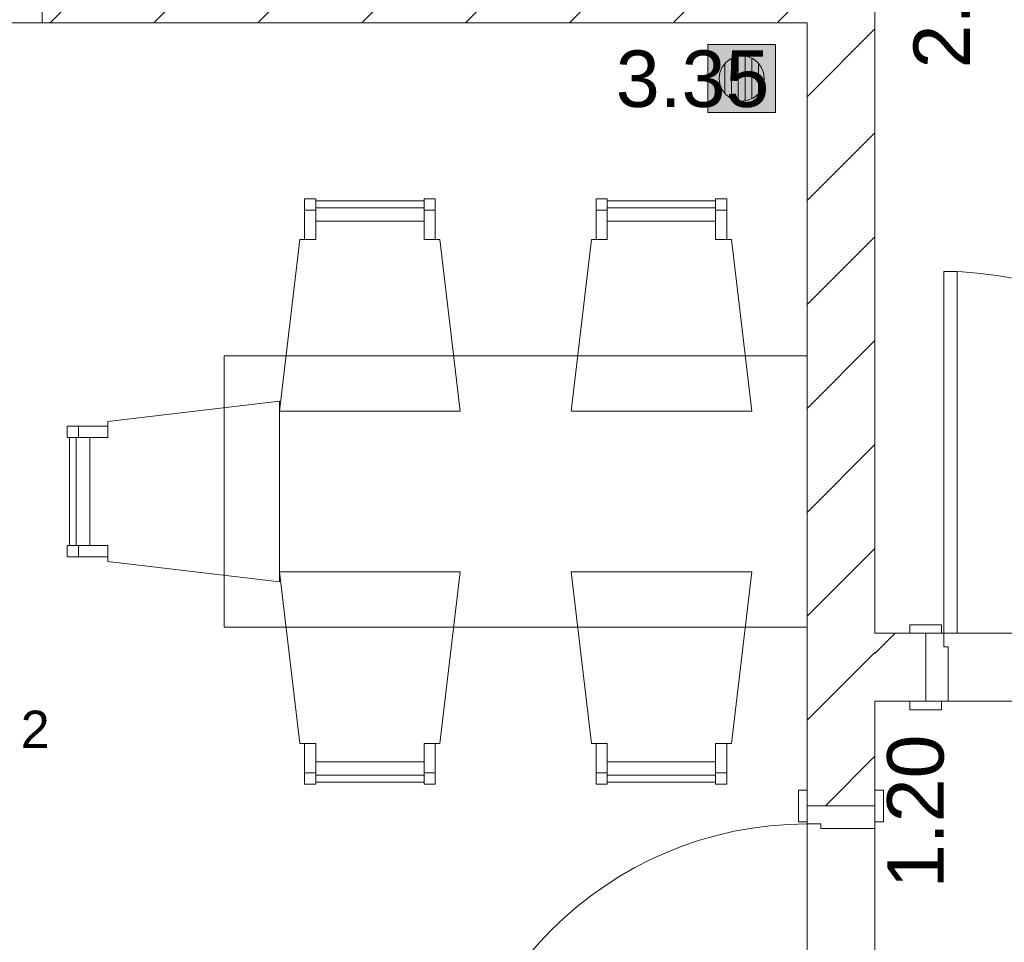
# Model space of a CAD drawing. Header units: millimetres. Extents: x 2826 to 3034, y 1533 to 1590.
# Tile 15 of 248: x 2926.22 to 2928.39, y 1552.05 to 1554.09. Entities that reach past the tile are written whole.
import ezdxf
from ezdxf.enums import TextEntityAlignment as Align

# ---------------------------------------------------------------- set-up
doc = ezdxf.new("R2010")
doc.units = ezdxf.units.MM
doc.layers.add('_Caneta_No__220', color=7, linetype='Continuous', lineweight=15, true_color=0x8a8a8a)
doc.styles.add('ESTILO_GERADO_2', font='arial.ttf')
pattern_1 = [(45, (15.86372, 12.64105), (-0.1149048, 0.1149048), [])]

# ---------------------------------------------------------------- blocks, each defined once
blk = doc.blocks.new('A$Cf44ad3b2')
at = {"layer": '_Caneta_No__220'}
h = blk.add_hatch(dxfattribs=at)
h.set_pattern_fill('TIJOLO_COMUM_0005', color=256, style=0, pattern_type=2)
h.set_pattern_definition(pattern_1)
h.paths.add_polyline_path([(20.1612, 22.2889), (20.1612, 19.0593), (20.3112, 19.0593), (20.3112, 22.2889)])
h = blk.add_hatch(dxfattribs=at)
h.set_pattern_fill('TIJOLO_COMUM_0005', color=256, style=0, pattern_type=2)
h.set_pattern_definition(pattern_1)
h.paths.add_polyline_path([(18.4687, 20.791), (20.1612, 20.791), (20.1612, 20.941), (18.4687, 20.941)])
h = blk.add_hatch(color=256, dxfattribs=at)
h.paths.add_polyline_path([(20.0914, 20.743), (19.9414, 20.743), (19.9414, 20.593), (20.0914, 20.593)])
h.paths.add_polyline_path([(20.0164, 20.618), (20.0035, 20.6197), (19.9914, 20.6247), (19.9811, 20.6327), (19.9731, 20.643), (19.9681, 20.6551), (19.9664, 20.668), (19.9681, 20.681), (19.9731, 20.693), (19.9811, 20.7034), (19.9914, 20.7113), (20.0035, 20.7163), (20.0164, 20.718), (20.0294, 20.7163), (20.0414, 20.7113), (20.0518, 20.7034), (20.0597, 20.693), (20.0647, 20.681), (20.0664, 20.668), (20.0647, 20.6551), (20.0597, 20.643), (20.0518, 20.6327), (20.0414, 20.6247), (20.0294, 20.6197)], flags=0)
for points in [[(19.9789, 20.7006), (19.9731, 20.693), (19.9681, 20.681), (19.9664, 20.668), (19.9681, 20.6551), (19.9731, 20.643), (19.9789, 20.6355)], [(19.9939, 20.6237), (19.9939, 20.7124), (19.9914, 20.7113), (19.9811, 20.7034), (19.9789, 20.7006), (19.9789, 20.6355), (19.9811, 20.6327), (19.9914, 20.6247)], [(20.0089, 20.717), (20.0035, 20.7163), (19.9939, 20.7124), (19.9939, 20.6237), (20.0035, 20.6197), (20.0089, 20.619)], [(20.0239, 20.717), (20.0164, 20.718), (20.0089, 20.717), (20.0089, 20.619), (20.0164, 20.618), (20.0239, 20.619)], [(20.0294, 20.7163), (20.0239, 20.717), (20.0239, 20.619), (20.0294, 20.6197), (20.0389, 20.6237), (20.0389, 20.7124)], [(20.0414, 20.7113), (20.0389, 20.7124), (20.0389, 20.6237), (20.0414, 20.6247), (20.0518, 20.6327), (20.0539, 20.6355), (20.0539, 20.7006), (20.0518, 20.7034)], [(20.0597, 20.693), (20.0539, 20.7006), (20.0539, 20.6355), (20.0597, 20.643), (20.0647, 20.6551), (20.0664, 20.668), (20.0647, 20.681)]]:
    blk.add_hatch(color=256, dxfattribs=at).paths.add_polyline_path(points)
h = blk.add_hatch(dxfattribs=at)
h.set_pattern_fill('TIJOLO_COMUM_0005', color=256, style=0, pattern_type=2)
h.set_pattern_definition([(45, (15.86372, 12.64105), (-0.114905, 0.114905), [])])
h.paths.add_polyline_path([(20.3112, 19.441), (20.3112, 19.291), (20.4235, 19.291), (20.4235, 19.441)])
for p, q in [((20.3112, 22.2889), (20.3112, 19.441)), ((18.4687, 20.791), (18.4687, 20.941)), ((18.4687, 20.791), (18.4687, 20.941)), ((20.1612, 20.791), (16.8137, 20.791)), ((20.1612, 18.091), (20.1612, 20.791)), ((20.0914, 20.743), (19.9414, 20.743)), ((19.9414, 20.743), (19.9414, 20.593)), ((20.0914, 20.593), (20.0914, 20.743)), ((19.9731, 20.693), (19.9811, 20.7034)), ((19.9789, 20.6355), (19.9789, 20.7006)), ((19.9811, 20.7034), (19.9914, 20.7113)), ((19.9914, 20.7113), (20.0035, 20.7163)), ((19.9939, 20.7124), (19.9939, 20.6237)), ((20.0035, 20.7163), (20.0164, 20.718)), ((20.0089, 20.619), (20.0089, 20.717)), ((20.0164, 20.718), (20.0294, 20.7163)), ((20.0239, 20.717), (20.0239, 20.619)), ((20.0294, 20.7163), (20.0414, 20.7113)), ((20.0389, 20.6237), (20.0389, 20.7124)), ((20.0414, 20.7113), (20.0518, 20.7034)), ((20.0518, 20.7034), (20.0597, 20.693)), ((20.0539, 20.7006), (20.0539, 20.6355)), ((19.9664, 20.668), (19.9681, 20.681)), ((19.9681, 20.681), (19.9731, 20.693)), ((20.0597, 20.693), (20.0647, 20.681)), ((20.0647, 20.681), (20.0664, 20.668)), ((19.9681, 20.6551), (19.9664, 20.668)), ((20.0664, 20.668), (20.0647, 20.6551)), ((19.9731, 20.643), (19.9681, 20.6551)), ((19.9811, 20.6327), (19.9731, 20.643)), ((20.0597, 20.643), (20.0518, 20.6327)), ((20.0647, 20.6551), (20.0597, 20.643)), ((19.9914, 20.6247), (19.9811, 20.6327)), ((20.0035, 20.6197), (19.9914, 20.6247)), ((20.0164, 20.618), (20.0035, 20.6197)), ((20.0294, 20.6197), (20.0164, 20.618)), ((20.0414, 20.6247), (20.0294, 20.6197)), ((20.0518, 20.6327), (20.0414, 20.6247)), ((19.9414, 20.593), (20.0914, 20.593)), ((19.049, 20.377), (19.074, 20.377)), ((19.3134, 20.382), (19.074, 20.382)), ((19.3384, 20.377), (19.3134, 20.377)), ((19.694, 20.377), (19.719, 20.377)), ((19.9584, 20.382), (19.719, 20.382)), ((19.9834, 20.377), (19.9584, 20.377)), ((20.4635, 20.241), (20.4635, 19.441)), ((20.4935, 20.241), (20.4635, 20.241)), ((20.4935, 19.441), (20.4935, 20.241)), ((18.5487, 19.8992), (18.5487, 19.8742)), ((18.5437, 19.6348), (18.5437, 19.8742)), ((18.5487, 19.6098), (18.5487, 19.6348)), ((20.3885, 19.441), (20.3885, 19.46)), ((20.3885, 19.46), (20.4585, 19.46)), ((20.4585, 19.46), (20.4585, 19.441)), ((20.3112, 19.441), (23.3112, 19.441)), ((20.4235, 19.441), (20.3885, 19.441)), ((20.4585, 19.441), (20.3885, 19.441)), ((20.4235, 19.441), (20.3885, 19.441)), ((20.4235, 19.441), (20.3885, 19.441)), ((20.4235, 19.291), (20.4235, 19.441)), ((20.4235, 19.291), (20.4235, 19.441)), ((20.4235, 19.441), (20.4635, 19.441)), ((20.4235, 19.291), (20.4235, 19.441)), ((20.4235, 19.291), (20.4235, 19.441)), ((20.4635, 19.441), (20.4635, 19.411)), ((20.4635, 19.441), (20.4935, 19.441)), ((20.4635, 19.411), (20.4735, 19.411)), ((20.4735, 19.411), (20.4735, 19.291)), ((34.5368, 19.291), (20.3112, 19.291)), ((20.3112, 19.291), (20.3112, 18.091)), ((20.4235, 19.291), (20.3885, 19.291)), ((20.3885, 19.272), (20.3885, 19.291)), ((20.3885, 19.291), (20.4585, 19.291)), ((20.4235, 19.291), (20.3885, 19.291)), ((20.4235, 19.291), (20.3885, 19.291)), ((20.4735, 19.291), (20.4235, 19.291)), ((20.4585, 19.291), (20.4585, 19.272)), ((20.4585, 19.272), (20.3885, 19.272)), ((19.049, 19.132), (19.074, 19.132)), ((19.3384, 19.132), (19.3134, 19.132)), ((19.694, 19.132), (19.719, 19.132)), ((19.9834, 19.132), (19.9584, 19.132)), ((19.3134, 19.127), (19.074, 19.127)), ((19.9584, 19.127), (19.719, 19.127)), ((20.1422, 19.0243), (20.1422, 19.0943)), ((20.1422, 19.0943), (20.1612, 19.0943)), ((20.1612, 19.0593), (20.1612, 19.0943)), ((20.1612, 19.0943), (20.1612, 19.0243)), ((20.1612, 19.0593), (20.1612, 19.0943)), ((20.1612, 19.0593), (20.1612, 19.0943)), ((20.3112, 19.0593), (20.3112, 19.0943)), ((20.3112, 19.0243), (20.3112, 19.0943)), ((20.3112, 19.0943), (20.3302, 19.0943)), ((20.3112, 19.0593), (20.3112, 19.0943)), ((20.3112, 19.0593), (20.3112, 19.0943)), ((20.3302, 19.0943), (20.3302, 19.0243)), ((20.3112, 19.0593), (20.1612, 19.0593)), ((20.1612, 19.0193), (20.1612, 19.0593)), ((20.1612, 19.0593), (20.3112, 19.0593)), ((20.3112, 19.0593), (20.1612, 19.0593)), ((20.3112, 19.0593), (20.1612, 19.0593)), ((20.3112, 19.0593), (20.3112, 19.0093)), ((20.1612, 19.0243), (20.1422, 19.0243)), ((20.3302, 19.0243), (20.3112, 19.0243)), ((20.1912, 19.0193), (20.1612, 19.0193)), ((20.1912, 19.0093), (20.1912, 19.0193)), ((20.3112, 19.0093), (20.1912, 19.0093))]:
    blk.add_line(p, q, dxfattribs=at)
for points in [[(20.3112, 19.441), (20.3112, 22.2889)], [(18.4687, 20.791), (20.1612, 20.791)], [(20.1612, 20.791), (20.1612, 19.0593)], [(20.4235, 19.441), (20.3112, 19.441)], [(20.3112, 19.0593), (20.3112, 19.291)], [(20.3112, 19.291), (20.4235, 19.291)]]:
    blk.add_lwpolyline(points, dxfattribs=at)
for points in [[(19.049, 20.312), (19.074, 20.312), (19.074, 20.402), (19.049, 20.402)], [(19.3134, 20.352), (19.074, 20.352), (19.074, 20.397), (19.3134, 20.397)], [(19.3384, 20.312), (19.3134, 20.312), (19.3134, 20.402), (19.3384, 20.402)], [(19.694, 20.312), (19.719, 20.312), (19.719, 20.402), (19.694, 20.402)], [(19.9584, 20.352), (19.719, 20.352), (19.719, 20.397), (19.9584, 20.397)], [(19.9834, 20.312), (19.9584, 20.312), (19.9584, 20.402), (19.9834, 20.402)], [(19.3937, 19.932), (18.9937, 19.932), (19.0389, 20.312), (19.074, 20.312), (19.074, 20.352), (19.3134, 20.352), (19.3134, 20.312), (19.3484, 20.312)], [(20.0387, 19.932), (19.6387, 19.932), (19.684, 20.312), (19.719, 20.312), (19.719, 20.352), (19.9584, 20.352), (19.9584, 20.312), (19.9935, 20.312)], [(20.1612, 20.0545), (18.8712, 20.0545), (18.8712, 19.4545), (20.1612, 19.4545)], [(18.9937, 19.5545), (18.9937, 19.9545), (18.6137, 19.9093), (18.6137, 19.8742), (18.5737, 19.8742), (18.5737, 19.6348), (18.6137, 19.6348), (18.6137, 19.5998)], [(18.6137, 19.8992), (18.6137, 19.8742), (18.5237, 19.8742), (18.5237, 19.8992)], [(18.5737, 19.6348), (18.5737, 19.8742), (18.5287, 19.8742), (18.5287, 19.6348)], [(18.6137, 19.6098), (18.6137, 19.6348), (18.5237, 19.6348), (18.5237, 19.6098)], [(19.3937, 19.577), (18.9937, 19.577), (19.0389, 19.197), (19.074, 19.197), (19.074, 19.157), (19.3134, 19.157), (19.3134, 19.197), (19.3484, 19.197)], [(20.0387, 19.577), (19.6387, 19.577), (19.684, 19.197), (19.719, 19.197), (19.719, 19.157), (19.9584, 19.157), (19.9584, 19.197), (19.9935, 19.197)], [(19.049, 19.197), (19.074, 19.197), (19.074, 19.107), (19.049, 19.107)], [(19.3384, 19.197), (19.3134, 19.197), (19.3134, 19.107), (19.3384, 19.107)], [(19.694, 19.197), (19.719, 19.197), (19.719, 19.107), (19.694, 19.107)], [(19.9834, 19.197), (19.9584, 19.197), (19.9584, 19.107), (19.9834, 19.107)], [(19.3134, 19.157), (19.074, 19.157), (19.074, 19.112), (19.3134, 19.112)], [(19.9584, 19.157), (19.719, 19.157), (19.719, 19.112), (19.9584, 19.112)]]:
    blk.add_lwpolyline(points, close=True, dxfattribs=at)
for centre, start, end in [((20.4635, 19.441), 0, 90), ((20.1612, 18.2193), 90, 180)]:
    blk.add_arc(centre, 0.8, start, end, dxfattribs=at)
at = {"layer": '_Caneta_No__220', "style": 'ESTILO_GERADO_2'}
blk.add_text('2', height=0.0825, dxfattribs=at).set_placement((18.421, 19.1873))
at = {"layer": '_Caneta_No__220', "char_height": 0.125, "attachment_point": 5, "rotation": 90, "style": 'ESTILO_GERADO_2'}
for s, insert in [('\\A1;2.85', (20.4599, 20.86)), ('\\A1;1.20', (20.4017, 19.0471))]:
    blk.add_mtext(s, dxfattribs=dict(at, insert=insert))
at = {"layer": '_Caneta_No__220', "insert": (19.9077, 20.6665), "char_height": 0.125, "attachment_point": 5, "style": 'ESTILO_GERADO_2'}
blk.add_mtext('\\A1;3.35', dxfattribs=at)
at = {"layer": '_Caneta_No__220', "style": 'ESTILO_GERADO_2'}
for p in [(50.2713, 22.5674), (50.8713, 22.5674)]:
    blk.add_attdef('txt', text='', height=0.12, dxfattribs=at).set_placement(p, align=Align.MIDDLE_CENTER)
blk.add_attdef('txt', text='', height=0.12, rotation=90, dxfattribs=at).set_placement((17.1363, 18.425), align=Align.MIDDLE_CENTER)

msp = doc.modelspace()

# ---------------------------------------------------------------- block references
msp.add_blockref('A$Cf44ad3b2', (2907.7964, 1533.293))

doc.saveas('drawing.dxf')
